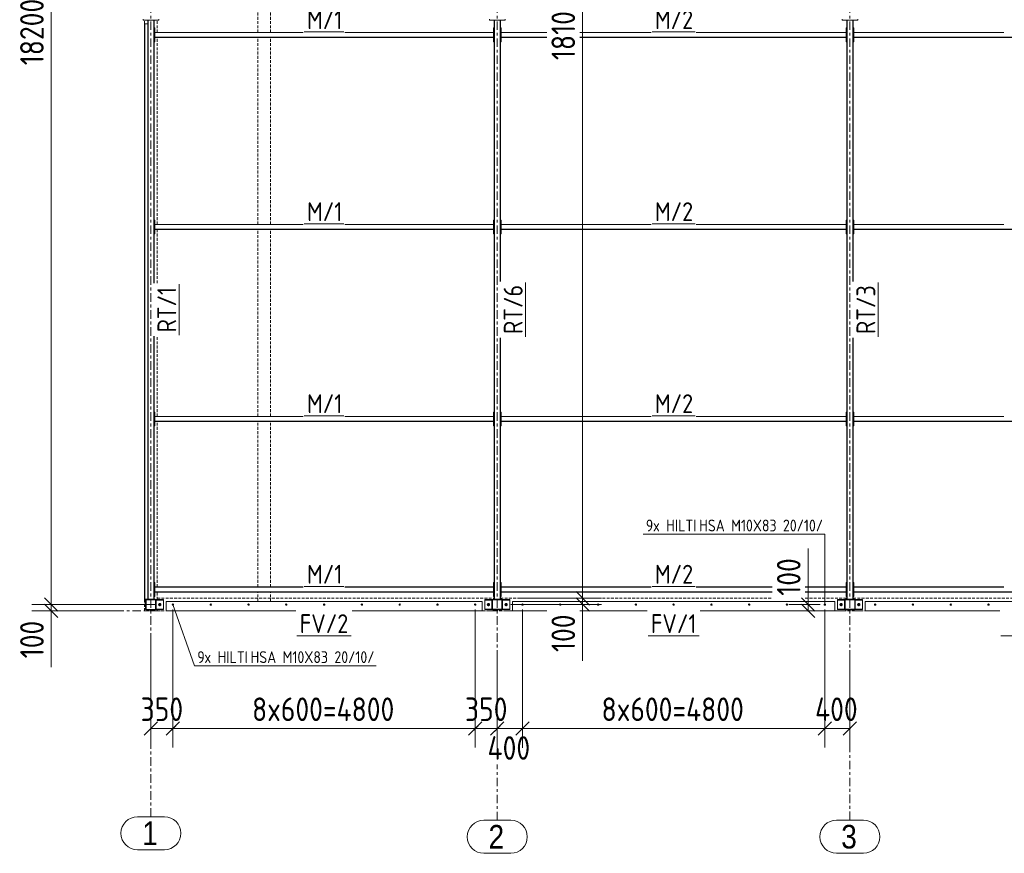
# Model space of a CAD drawing. Header units: millimetres. Extents: x -141 to 1046, y -218 to 621.
# Tile 2 of 16: x -28 to 181, y -51 to 125. Entities that reach past the tile are written whole.
import ezdxf

# ---------------------------------------------------------------- set-up
doc = ezdxf.new("R2010")
doc.units = ezdxf.units.MM
doc.header["$LTSCALE"] = 0.6
for name, pattern in [('VERDECKT2', [1.5, 1, -0.5]), ('XKITLINE00', [0]), ('XKITLINE03', [6, 3, -1, 1, -1])]:
    doc.linetypes.add(name, pattern=pattern)
for name, color, linetype, lineweight in [('Bolt', 7, 'Continuous', 0), ('BoltMark', 3, 'Continuous', 0), ('Part', 2, 'Continuous', 0), ('PartMark', 3, 'Continuous', 0), ('S-GRID', 1, 'Continuous', 0), ('Z-DIMENSIONS', 1, 'Continuous', 0)]:
    doc.layers.add(name, color=color, linetype=linetype, lineweight=lineweight)
doc.styles.add('ARIAL', font='ARIAL.TTF')
doc.styles.add('ISOCPEUR', font='ISOCPEUR.TTF')

msp = doc.modelspace()

# ---------------------------------------------------------------- linework, layer by layer
at = {"layer": 'Bolt', "color": 3, "linetype": 'XKITLINE00', "lineweight": 0}
for p, q in [((1.67, 1.45), (1.87, 1.56)), ((1.67, 1.21), (1.67, 1.45)), ((1.87, 1.1), (1.67, 1.21)), ((1.87, 1.56), (2.07, 1.45)), ((2.07, 1.21), (1.87, 1.1)), ((2.07, 1.45), (2.07, 1.21)), ((4.61, 1.44), (4.54, 1.33)), ((4.54, 1.33), (4.61, 1.23)), ((4.73, 1.44), (4.61, 1.44)), ((4.61, 1.23), (4.73, 1.23)), ((4.79, 1.33), (4.73, 1.44)), ((4.73, 1.23), (4.79, 1.33)), ((12.61, 1.44), (12.54, 1.33)), ((12.54, 1.33), (12.61, 1.23)), ((12.73, 1.44), (12.61, 1.44)), ((12.61, 1.23), (12.73, 1.23)), ((12.79, 1.33), (12.73, 1.44)), ((12.73, 1.23), (12.79, 1.33)), ((20.61, 1.44), (20.54, 1.33)), ((20.54, 1.33), (20.61, 1.23)), ((20.73, 1.44), (20.61, 1.44)), ((20.61, 1.23), (20.73, 1.23)), ((20.79, 1.33), (20.73, 1.44)), ((20.73, 1.23), (20.79, 1.33)), ((28.61, 1.44), (28.54, 1.33)), ((28.54, 1.33), (28.61, 1.23)), ((28.73, 1.44), (28.61, 1.44)), ((28.61, 1.23), (28.73, 1.23)), ((28.79, 1.33), (28.73, 1.44)), ((28.73, 1.23), (28.79, 1.33)), ((36.61, 1.44), (36.54, 1.33)), ((36.54, 1.33), (36.61, 1.23)), ((36.73, 1.44), (36.61, 1.44)), ((36.61, 1.23), (36.73, 1.23)), ((36.79, 1.33), (36.73, 1.44)), ((36.73, 1.23), (36.79, 1.33)), ((44.61, 1.44), (44.54, 1.33)), ((44.54, 1.33), (44.61, 1.23)), ((44.73, 1.44), (44.61, 1.44)), ((44.61, 1.23), (44.73, 1.23)), ((44.79, 1.33), (44.73, 1.44)), ((44.73, 1.23), (44.79, 1.33)), ((52.61, 1.44), (52.54, 1.33)), ((52.54, 1.33), (52.61, 1.23)), ((52.73, 1.44), (52.61, 1.44)), ((52.61, 1.23), (52.73, 1.23)), ((52.79, 1.33), (52.73, 1.44)), ((52.73, 1.23), (52.79, 1.33)), ((60.61, 1.44), (60.54, 1.33)), ((60.54, 1.33), (60.61, 1.23)), ((60.73, 1.44), (60.61, 1.44)), ((60.61, 1.23), (60.73, 1.23)), ((60.79, 1.33), (60.73, 1.44)), ((60.73, 1.23), (60.79, 1.33)), ((68.61, 1.44), (68.54, 1.33)), ((68.54, 1.33), (68.61, 1.23)), ((68.73, 1.44), (68.61, 1.44)), ((68.61, 1.23), (68.73, 1.23)), ((68.79, 1.33), (68.73, 1.44)), ((68.73, 1.23), (68.79, 1.33)), ((71.27, 1.45), (71.47, 1.56)), ((71.27, 1.22), (71.27, 1.45)), ((71.47, 1.1), (71.27, 1.22)), ((71.47, 1.56), (71.67, 1.45)), ((71.67, 1.22), (71.47, 1.1)), ((71.67, 1.45), (71.67, 1.22)), ((75, 1.45), (75.2, 1.56)), ((75, 1.22), (75, 1.45)), ((75.2, 1.1), (75, 1.22)), ((75.2, 1.56), (75.4, 1.45)), ((75.4, 1.22), (75.2, 1.1)), ((75.4, 1.45), (75.4, 1.22)), ((78.61, 1.44), (78.54, 1.33)), ((78.54, 1.33), (78.61, 1.23)), ((78.73, 1.44), (78.61, 1.44)), ((78.61, 1.23), (78.73, 1.23)), ((78.79, 1.33), (78.73, 1.44)), ((78.73, 1.23), (78.79, 1.33)), ((86.61, 1.44), (86.54, 1.33)), ((86.54, 1.33), (86.61, 1.23)), ((86.73, 1.44), (86.61, 1.44)), ((86.61, 1.23), (86.73, 1.23)), ((86.79, 1.33), (86.73, 1.44)), ((86.73, 1.23), (86.79, 1.33)), ((94.61, 1.44), (94.54, 1.33)), ((94.54, 1.33), (94.61, 1.23)), ((94.73, 1.44), (94.61, 1.44)), ((94.61, 1.23), (94.73, 1.23)), ((94.79, 1.33), (94.73, 1.44)), ((94.73, 1.23), (94.79, 1.33)), ((102.61, 1.44), (102.54, 1.33)), ((102.54, 1.33), (102.61, 1.23)), ((102.73, 1.44), (102.61, 1.44)), ((102.61, 1.23), (102.73, 1.23)), ((102.79, 1.33), (102.73, 1.44)), ((102.73, 1.23), (102.79, 1.33)), ((110.61, 1.44), (110.54, 1.33)), ((110.54, 1.33), (110.61, 1.23)), ((110.73, 1.44), (110.61, 1.44)), ((110.61, 1.23), (110.73, 1.23)), ((110.79, 1.33), (110.73, 1.44)), ((110.73, 1.23), (110.79, 1.33)), ((118.61, 1.44), (118.54, 1.33)), ((118.54, 1.33), (118.61, 1.23)), ((118.73, 1.44), (118.61, 1.44)), ((118.61, 1.23), (118.73, 1.23)), ((118.79, 1.33), (118.73, 1.44)), ((118.73, 1.23), (118.79, 1.33)), ((126.61, 1.44), (126.54, 1.33)), ((126.54, 1.33), (126.61, 1.23)), ((126.73, 1.44), (126.61, 1.44)), ((126.61, 1.23), (126.73, 1.23)), ((126.79, 1.33), (126.73, 1.44)), ((126.73, 1.23), (126.79, 1.33)), ((134.61, 1.44), (134.54, 1.33)), ((134.54, 1.33), (134.61, 1.23)), ((134.73, 1.44), (134.61, 1.44)), ((134.61, 1.23), (134.73, 1.23)), ((134.79, 1.33), (134.73, 1.44)), ((134.73, 1.23), (134.79, 1.33)), ((142.61, 1.44), (142.54, 1.33)), ((142.54, 1.33), (142.61, 1.23)), ((142.73, 1.44), (142.61, 1.44)), ((142.61, 1.23), (142.73, 1.23)), ((142.79, 1.33), (142.73, 1.44)), ((142.73, 1.23), (142.79, 1.33)), ((145.93, 1.45), (146.13, 1.56)), ((145.93, 1.22), (145.93, 1.45)), ((146.13, 1.1), (145.93, 1.22)), ((146.13, 1.56), (146.33, 1.45)), ((146.33, 1.22), (146.13, 1.1)), ((146.33, 1.45), (146.33, 1.22)), ((149.67, 1.45), (149.87, 1.56)), ((149.67, 1.22), (149.67, 1.45)), ((149.87, 1.1), (149.67, 1.22)), ((149.87, 1.56), (150.07, 1.45)), ((150.07, 1.22), (149.87, 1.1)), ((150.07, 1.45), (150.07, 1.22)), ((153.27, 1.44), (153.21, 1.33)), ((153.21, 1.33), (153.27, 1.23)), ((153.39, 1.44), (153.27, 1.44)), ((153.27, 1.23), (153.39, 1.23)), ((153.46, 1.33), (153.39, 1.44)), ((153.39, 1.23), (153.46, 1.33)), ((161.27, 1.44), (161.21, 1.33)), ((161.21, 1.33), (161.27, 1.23)), ((161.39, 1.44), (161.27, 1.44)), ((161.27, 1.23), (161.39, 1.23)), ((161.46, 1.33), (161.39, 1.44)), ((161.39, 1.23), (161.46, 1.33)), ((169.27, 1.44), (169.21, 1.33)), ((169.21, 1.33), (169.27, 1.23)), ((169.39, 1.44), (169.27, 1.44)), ((169.27, 1.23), (169.39, 1.23)), ((169.46, 1.33), (169.39, 1.44)), ((169.39, 1.23), (169.46, 1.33)), ((177.27, 1.44), (177.21, 1.33)), ((177.21, 1.33), (177.27, 1.23)), ((177.39, 1.44), (177.27, 1.44)), ((177.27, 1.23), (177.39, 1.23)), ((177.46, 1.33), (177.39, 1.44)), ((177.39, 1.23), (177.46, 1.33))]:
    msp.add_line(p, q, dxfattribs=at)
for centre, radius, start, end in [((1.87, 1.33), 0.247, 120, 300), ((1.87, 1.33), 0.133, 30, 210), ((1.87, 1.33), 0.247, 300, 120), ((1.87, 1.33), 0.133, 210, 30), ((4.67, 1.33), 0.14, 30, 210), ((4.67, 1.33), 0.14, 210, 30), ((4.67, 1.33), 0.0667, 30, 210), ((4.67, 1.33), 0.0667, 210, 30), ((12.67, 1.33), 0.14, 30, 210), ((12.67, 1.33), 0.14, 210, 30), ((12.67, 1.33), 0.0667, 30, 210), ((12.67, 1.33), 0.0667, 210, 30), ((20.67, 1.33), 0.14, 30, 210), ((20.67, 1.33), 0.14, 210, 30), ((20.67, 1.33), 0.0667, 30, 210), ((20.67, 1.33), 0.0667, 210, 30), ((28.67, 1.33), 0.14, 30, 210), ((28.67, 1.33), 0.14, 210, 30), ((28.67, 1.33), 0.0667, 30, 210), ((28.67, 1.33), 0.0667, 210, 30), ((36.67, 1.33), 0.14, 30, 210), ((36.67, 1.33), 0.14, 210, 30), ((36.67, 1.33), 0.0667, 30, 210), ((36.67, 1.33), 0.0667, 210, 30), ((44.67, 1.33), 0.14, 30, 210), ((44.67, 1.33), 0.14, 210, 30), ((44.67, 1.33), 0.0667, 30, 210), ((44.67, 1.33), 0.0667, 210, 30), ((52.67, 1.33), 0.14, 30, 210), ((52.67, 1.33), 0.14, 210, 30), ((52.67, 1.33), 0.0667, 30, 210), ((52.67, 1.33), 0.0667, 210, 30), ((60.67, 1.33), 0.14, 30, 210), ((60.67, 1.33), 0.14, 210, 30), ((60.67, 1.33), 0.0667, 30, 210), ((60.67, 1.33), 0.0667, 210, 30), ((68.67, 1.33), 0.14, 30, 210), ((68.67, 1.33), 0.14, 210, 30), ((68.67, 1.33), 0.0667, 30, 210), ((68.67, 1.33), 0.0667, 210, 30), ((71.47, 1.33), 0.247, 120, 300), ((71.47, 1.33), 0.133, 30, 210), ((71.47, 1.33), 0.247, 300, 120), ((71.47, 1.33), 0.133, 210, 30), ((75.2, 1.33), 0.247, 120, 300), ((75.2, 1.33), 0.133, 30, 210), ((75.2, 1.33), 0.247, 300, 120), ((75.2, 1.33), 0.133, 210, 30), ((78.67, 1.33), 0.14, 30, 210), ((78.67, 1.33), 0.14, 210, 30), ((78.67, 1.33), 0.0667, 30, 210), ((78.67, 1.33), 0.0667, 210, 30), ((86.67, 1.33), 0.14, 30, 210), ((86.67, 1.33), 0.14, 210, 30), ((86.67, 1.33), 0.0667, 30, 210), ((86.67, 1.33), 0.0667, 210, 30), ((94.67, 1.33), 0.14, 30, 210), ((94.67, 1.33), 0.14, 210, 30), ((94.67, 1.33), 0.0667, 30, 210), ((94.67, 1.33), 0.0667, 210, 30), ((102.67, 1.33), 0.14, 30, 210), ((102.67, 1.33), 0.14, 210, 30), ((102.67, 1.33), 0.0667, 30, 210), ((102.67, 1.33), 0.0667, 210, 30), ((110.67, 1.33), 0.14, 30, 210), ((110.67, 1.33), 0.14, 210, 30), ((110.67, 1.33), 0.0667, 30, 210), ((110.67, 1.33), 0.0667, 210, 30), ((118.67, 1.33), 0.14, 30, 210), ((118.67, 1.33), 0.14, 210, 30), ((118.67, 1.33), 0.0667, 30, 210), ((118.67, 1.33), 0.0667, 210, 30), ((126.67, 1.33), 0.14, 30, 210), ((126.67, 1.33), 0.14, 210, 30), ((126.67, 1.33), 0.0667, 30, 210), ((126.67, 1.33), 0.0667, 210, 30), ((134.67, 1.33), 0.14, 30, 210), ((134.67, 1.33), 0.14, 210, 30), ((134.67, 1.33), 0.0667, 30, 210), ((134.67, 1.33), 0.0667, 210, 30), ((142.67, 1.33), 0.14, 30, 210), ((142.67, 1.33), 0.14, 210, 30), ((142.67, 1.33), 0.0667, 30, 210), ((142.67, 1.33), 0.0667, 210, 30), ((146.13, 1.33), 0.247, 120, 300), ((146.13, 1.33), 0.133, 30, 210), ((146.13, 1.33), 0.247, 300, 120), ((146.13, 1.33), 0.133, 210, 30), ((149.87, 1.33), 0.247, 120, 300), ((149.87, 1.33), 0.133, 30, 210), ((149.87, 1.33), 0.247, 300, 120), ((149.87, 1.33), 0.133, 210, 30), ((153.33, 1.33), 0.14, 30, 210), ((153.33, 1.33), 0.14, 210, 30), ((153.33, 1.33), 0.0667, 30, 210), ((153.33, 1.33), 0.0667, 210, 30), ((161.33, 1.33), 0.14, 30, 210), ((161.33, 1.33), 0.14, 210, 30), ((161.33, 1.33), 0.0667, 30, 210), ((161.33, 1.33), 0.0667, 210, 30), ((169.33, 1.33), 0.14, 30, 210), ((169.33, 1.33), 0.14, 210, 30), ((169.33, 1.33), 0.0667, 30, 210), ((169.33, 1.33), 0.0667, 210, 30), ((177.33, 1.33), 0.14, 30, 210), ((177.33, 1.33), 0.14, 210, 30), ((177.33, 1.33), 0.0667, 30, 210), ((177.33, 1.33), 0.0667, 210, 30)]:
    msp.add_arc(centre, radius, start, end, dxfattribs=at)
at = {"layer": 'BoltMark', "color": 4, "linetype": 'XKITLINE00', "lineweight": 0}
for p, q in [((104.19, 16.24), (142.67, 16.24)), ((142.67, 1.33), (142.67, 16.24)), ((4.67, 1.33), (9.22, -11.64)), ((9.22, -11.64), (47.69, -11.64))]:
    msp.add_line(p, q, dxfattribs=at)
at = {"layer": 'Part', "color": 4, "linetype": 'VERDECKT2', "lineweight": 0}
for p, q in [((22.67, 122.53), (22.67, 162.13)), ((25.33, 122.53), (25.33, 162.13)), ((-1.33, 124.33), (-1.33, 125.13)), ((1.33, 122.53), (1.33, 125.13)), ((1.33, 81.87), (1.33, 121.47)), ((22.67, 81.87), (22.67, 121.47)), ((25.33, 81.87), (25.33, 121.47)), ((1.33, 69.41), (1.33, 80.8)), ((22.67, 41.2), (22.67, 80.8)), ((25.33, 41.2), (25.33, 80.8)), ((1.33, 41.2), (1.33, 58.19)), ((1.33, 5.07), (1.33, 40.13)), ((22.67, 5.07), (22.67, 40.13)), ((25.33, 5.07), (25.33, 40.13)), ((-1.33, 0), (-1.33, 2.46)), ((1.33, 2.4), (1.33, 4)), ((1.33, 2.67), (72.67, 2.67)), ((1.33, 2.4), (1.33, 2.67)), ((22.67, 2), (22.67, 4)), ((25.33, 2), (25.33, 4)), ((74, 2.67), (131.54, 2.67)), ((138.54, 2.67), (147.33, 2.67)), ((148.67, 2.67), (222, 2.67)), ((1.33, 0), (-1.33, 0)), ((-1.13, 0.27), (-1.13, 0.27)), ((-1.13, 0.27), (-0.93, 0.27)), ((0.93, 0.27), (2.67, 0.27)), ((1.33, 0), (1.33, 0.27)), ((1.33, 0), (1.33, 0.27)), ((1.33, 0), (3.2, 0)), ((70.13, 0), (76.53, 0)), ((70.67, 0.27), (72.4, 0.27)), ((70.67, 0.27), (70.67, 0.27)), ((74.27, 0.27), (76, 0.27)), ((144.8, 0), (151.2, 0)), ((145.33, 0.27), (147.07, 0.27)), ((145.33, 0.27), (145.33, 0.27)), ((148.93, 0.27), (150.67, 0.27))]:
    msp.add_line(p, q, dxfattribs=at)
at = {"layer": 'Part', "color": 2, "linetype": 'XKITLINE00', "lineweight": 0}
for p, q in [((-1.67, 125.13), (-1.67, 125.33)), ((-1.67, 125.13), (1.67, 125.13)), ((-0.67, 2.47), (-0.67, 125.13)), ((-0.67, 125.13), (-0.61, 125.13)), ((-0.61, 2.47), (-0.61, 125.13)), ((0.61, 69.41), (0.61, 125.13)), ((0.61, 125.13), (0.67, 125.13)), ((0.67, 69.41), (0.67, 125.13)), ((1.67, 125.13), (1.67, 125.33)), ((71.67, 125.13), (71.67, 125.33)), ((71.67, 125.13), (75, 125.13)), ((72.67, 2.47), (72.67, 125.13)), ((72.67, 125.13), (72.72, 125.13)), ((72.72, 2.47), (72.72, 125.13)), ((73.95, 69.76), (73.95, 125.13)), ((73.95, 125.13), (74, 125.13)), ((74, 69.76), (74, 125.13)), ((75, 125.13), (75, 125.33)), ((146.33, 125.13), (146.33, 125.33)), ((146.33, 125.13), (149.67, 125.13)), ((147.33, 2.47), (147.33, 125.13)), ((147.33, 125.13), (147.39, 125.13)), ((147.39, 2.47), (147.39, 125.13)), ((148.61, 69.76), (148.61, 125.13)), ((148.61, 125.13), (148.67, 125.13)), ((148.67, 69.76), (148.67, 125.13)), ((149.67, 125.13), (149.67, 125.33)), ((-1.33, 2.46), (-1.33, 124.33)), ((-1.33, 124.33), (-0.67, 124.33)), ((-1.29, 2.46), (-1.29, 124.33)), ((0.67, 120.53), (0.67, 123.47)), ((0.67, 123.47), (0.8, 123.47)), ((0.8, 120.53), (0.8, 123.47)), ((72.53, 120.53), (72.53, 123.47)), ((72.53, 123.47), (72.67, 123.47)), ((72.67, 120.53), (72.67, 123.47)), ((74, 120.53), (74, 123.47)), ((74, 123.47), (74.13, 123.47)), ((74.13, 120.53), (74.13, 123.47)), ((147.2, 120.53), (147.2, 123.47)), ((147.2, 123.47), (147.33, 123.47)), ((147.33, 120.53), (147.33, 123.47)), ((148.67, 120.53), (148.67, 123.47)), ((148.67, 123.47), (148.8, 123.47)), ((148.8, 120.53), (148.8, 123.47)), ((0.8, 122.49), (0.8, 122.53)), ((0.8, 122.53), (32.26, 122.53)), ((32.26, 122.49), (0.8, 122.49)), ((0.8, 121.47), (0.8, 121.51)), ((72.53, 121.51), (0.8, 121.51)), ((0.8, 121.47), (72.53, 121.47)), ((41.08, 122.53), (72.53, 122.53)), ((72.53, 122.49), (41.08, 122.49)), ((72.53, 122.53), (72.53, 122.49)), ((72.53, 121.47), (72.53, 121.51)), ((74.13, 122.49), (74.13, 122.53)), ((74.13, 122.53), (83.81, 122.53)), ((83.81, 122.49), (74.13, 122.49)), ((74.13, 121.47), (74.13, 121.51)), ((83.81, 121.51), (74.13, 121.51)), ((74.13, 121.47), (83.81, 121.47)), ((90.81, 122.53), (105.91, 122.53)), ((105.91, 122.49), (90.81, 122.49)), ((147.2, 121.51), (90.81, 121.51)), ((90.81, 121.47), (147.2, 121.47)), ((115.42, 122.53), (147.2, 122.53)), ((147.2, 122.49), (115.42, 122.49)), ((147.2, 122.53), (147.2, 122.49)), ((147.2, 121.47), (147.2, 121.51)), ((148.8, 122.49), (148.8, 122.53)), ((148.8, 122.53), (180.58, 122.53)), ((180.58, 122.49), (148.8, 122.49)), ((148.8, 121.47), (148.8, 121.51)), ((221.87, 121.51), (148.8, 121.51)), ((148.8, 121.47), (221.87, 121.47)), ((0.67, 120.53), (0.8, 120.53)), ((72.53, 120.53), (72.67, 120.53)), ((74, 120.53), (74.13, 120.53)), ((147.2, 120.53), (147.33, 120.53)), ((148.67, 120.53), (148.8, 120.53)), ((0.67, 79.87), (0.67, 82.8)), ((0.67, 82.8), (0.8, 82.8)), ((0.8, 79.87), (0.8, 82.8)), ((0.8, 81.83), (0.8, 81.87)), ((0.8, 81.87), (32.26, 81.87)), ((32.26, 81.83), (0.8, 81.83)), ((41.08, 81.87), (72.53, 81.87)), ((72.53, 81.83), (41.08, 81.83)), ((72.53, 79.87), (72.53, 82.8)), ((72.53, 82.8), (72.67, 82.8)), ((72.53, 81.87), (72.53, 81.83)), ((72.67, 79.87), (72.67, 82.8)), ((74, 79.87), (74, 82.8)), ((74, 82.8), (74.13, 82.8)), ((74.13, 79.87), (74.13, 82.8)), ((74.13, 81.83), (74.13, 81.87)), ((74.13, 81.87), (105.91, 81.87)), ((105.91, 81.83), (74.13, 81.83)), ((115.42, 81.87), (147.2, 81.87)), ((147.2, 81.83), (115.42, 81.83)), ((147.2, 79.87), (147.2, 82.8)), ((147.2, 82.8), (147.33, 82.8)), ((147.2, 81.87), (147.2, 81.83)), ((147.33, 79.87), (147.33, 82.8)), ((148.67, 79.87), (148.67, 82.8)), ((148.67, 82.8), (148.8, 82.8)), ((148.8, 79.87), (148.8, 82.8)), ((148.8, 81.83), (148.8, 81.87)), ((148.8, 81.87), (180.58, 81.87)), ((180.58, 81.83), (148.8, 81.83)), ((0.67, 79.87), (0.8, 79.87)), ((0.8, 80.8), (0.8, 80.84)), ((72.53, 80.84), (0.8, 80.84)), ((0.8, 80.8), (72.53, 80.8)), ((72.53, 80.8), (72.53, 80.84)), ((72.53, 79.87), (72.67, 79.87)), ((74, 79.87), (74.13, 79.87)), ((74.13, 80.8), (74.13, 80.84)), ((147.2, 80.84), (74.13, 80.84)), ((74.13, 80.8), (147.2, 80.8)), ((147.2, 80.8), (147.2, 80.84)), ((147.2, 79.87), (147.33, 79.87)), ((148.67, 79.87), (148.8, 79.87)), ((148.8, 80.8), (148.8, 80.84)), ((221.87, 80.84), (148.8, 80.84)), ((148.8, 80.8), (221.87, 80.8)), ((0.61, 2.47), (0.61, 58.19)), ((0.67, 2.47), (0.67, 58.19)), ((73.95, 2.47), (73.95, 57.85)), ((74, 2.47), (74, 57.85)), ((148.61, 2.47), (148.61, 57.85)), ((148.67, 2.47), (148.67, 57.85)), ((0.67, 39.2), (0.67, 42.13)), ((0.67, 42.13), (0.8, 42.13)), ((0.8, 39.2), (0.8, 42.13)), ((72.53, 39.2), (72.53, 42.13)), ((72.53, 42.13), (72.67, 42.13)), ((72.67, 39.2), (72.67, 42.13)), ((74, 39.2), (74, 42.13)), ((74, 42.13), (74.13, 42.13)), ((74.13, 39.2), (74.13, 42.13)), ((147.2, 39.2), (147.2, 42.13)), ((147.2, 42.13), (147.33, 42.13)), ((147.33, 39.2), (147.33, 42.13)), ((148.67, 39.2), (148.67, 42.13)), ((148.67, 42.13), (148.8, 42.13)), ((148.8, 39.2), (148.8, 42.13)), ((0.8, 41.16), (0.8, 41.2)), ((0.8, 41.2), (32.26, 41.2)), ((32.26, 41.16), (0.8, 41.16)), ((0.8, 40.13), (0.8, 40.17)), ((72.53, 40.17), (0.8, 40.17)), ((0.8, 40.13), (72.53, 40.13)), ((41.08, 41.2), (72.53, 41.2)), ((72.53, 41.16), (41.08, 41.16)), ((72.53, 41.2), (72.53, 41.16)), ((72.53, 40.13), (72.53, 40.17)), ((74.13, 41.16), (74.13, 41.2)), ((74.13, 41.2), (105.91, 41.2)), ((105.91, 41.16), (74.13, 41.16)), ((74.13, 40.13), (74.13, 40.17)), ((147.2, 40.17), (74.13, 40.17)), ((74.13, 40.13), (147.2, 40.13)), ((115.42, 41.2), (147.2, 41.2)), ((147.2, 41.16), (115.42, 41.16)), ((147.2, 41.2), (147.2, 41.16)), ((147.2, 40.13), (147.2, 40.17)), ((148.8, 41.16), (148.8, 41.2)), ((148.8, 41.2), (180.58, 41.2)), ((180.58, 41.16), (148.8, 41.16)), ((148.8, 40.13), (148.8, 40.17)), ((221.87, 40.17), (148.8, 40.17)), ((148.8, 40.13), (221.87, 40.13)), ((0.67, 39.2), (0.8, 39.2)), ((72.53, 39.2), (72.67, 39.2)), ((74, 39.2), (74.13, 39.2)), ((147.2, 39.2), (147.33, 39.2)), ((148.67, 39.2), (148.8, 39.2)), ((0.67, 3.07), (0.67, 6)), ((0.67, 6), (0.8, 6)), ((0.8, 3.07), (0.8, 6)), ((0.8, 5.03), (0.8, 5.07)), ((0.8, 5.07), (32.26, 5.07)), ((32.26, 5.03), (0.8, 5.03)), ((41.08, 5.07), (72.53, 5.07)), ((72.53, 5.03), (41.08, 5.03)), ((72.53, 3.07), (72.53, 6)), ((72.53, 6), (72.67, 6)), ((72.53, 5.07), (72.53, 5.03)), ((72.67, 3.07), (72.67, 6)), ((74, 3.07), (74, 6)), ((74, 6), (74.13, 6)), ((74.13, 3.07), (74.13, 6)), ((74.13, 5.03), (74.13, 5.07)), ((74.13, 5.07), (105.91, 5.07)), ((105.91, 5.03), (74.13, 5.03)), ((115.42, 5.07), (131.54, 5.07)), ((131.54, 5.03), (115.42, 5.03)), ((138.54, 5.07), (147.2, 5.07)), ((147.2, 5.03), (138.54, 5.03)), ((147.2, 3.07), (147.2, 6)), ((147.2, 6), (147.33, 6)), ((147.2, 5.07), (147.2, 5.03)), ((147.33, 3.07), (147.33, 6)), ((148.67, 3.07), (148.67, 6)), ((148.67, 6), (148.8, 6)), ((148.8, 3.07), (148.8, 6)), ((148.8, 5.03), (148.8, 5.07)), ((148.8, 5.07), (180.58, 5.07)), ((180.58, 5.03), (148.8, 5.03)), ((-0.93, 2.46), (-1.33, 2.46)), ((-1.13, 2.27), (-1.13, 2.4)), ((-1.13, 2.4), (-0.93, 2.4)), ((-1.13, 0.4), (-1.13, 2.27)), ((-1.13, 2.27), (-1.07, 2.27)), ((-1.07, 0.27), (-1.07, 2.4)), ((-1.07, 2.4), (1.07, 2.4)), ((-1.07, 0.4), (-1.07, 2.27)), ((1, 2.33), (-1, 2.33)), ((-1, 2.33), (-1, 0.33)), ((-0.93, 2.4), (-0.93, 2.47)), ((-0.93, 2.47), (0.93, 2.47)), ((-0.93, 2.4), (0.93, 2.4)), ((-0.67, 2.47), (-0.61, 2.47)), ((0.61, 2.47), (0.67, 2.47)), ((0.67, 3.07), (0.8, 3.07)), ((0.8, 4), (0.8, 4.04)), ((72.53, 4.04), (0.8, 4.04)), ((0.8, 4), (72.53, 4)), ((0.93, 2.4), (0.93, 2.47)), ((0.93, 2.4), (2.67, 2.4)), ((1, 0.33), (1, 2.33)), ((1.07, 2.4), (1.07, 2.27)), ((2.67, 2.4), (1.07, 2.4)), ((1.07, 0.27), (1.07, 2.4)), ((1.07, 0.4), (1.07, 2.27)), ((1.07, 2.27), (1.13, 2.27)), ((1.07, 2.27), (2.67, 2.27)), ((1.13, 0.4), (1.13, 2.27)), ((2.67, 2.27), (2.67, 2.4)), ((2.67, 2.4), (2.67, 2.4)), ((2.67, 0.4), (2.67, 2.27)), ((70.67, 0.27), (70.67, 2.4)), ((70.67, 2.27), (70.67, 2.4)), ((70.67, 2.4), (72.27, 2.4)), ((70.67, 2.27), (72.27, 2.27)), ((72.2, 0.4), (72.2, 2.27)), ((72.2, 2.27), (72.27, 2.27)), ((72.27, 2.4), (72.4, 2.4)), ((72.27, 2.27), (72.27, 2.4)), ((72.27, 0.27), (72.27, 2.4)), ((72.27, 2.4), (74.4, 2.4)), ((72.27, 0.4), (72.27, 2.27)), ((74.33, 2.34), (72.33, 2.34)), ((72.33, 2.34), (72.33, 0.34)), ((72.4, 2.4), (72.4, 2.47)), ((72.4, 2.47), (74.27, 2.47)), ((72.4, 2.4), (74.27, 2.4)), ((72.53, 4), (72.53, 4.04)), ((72.53, 3.07), (72.67, 3.07)), ((72.67, 2.47), (72.72, 2.47)), ((73.95, 2.47), (74, 2.47)), ((74, 3.07), (74.13, 3.07)), ((74.13, 4), (74.13, 4.04)), ((131.54, 4.04), (74.13, 4.04)), ((74.13, 4), (131.54, 4)), ((74.27, 2.4), (74.27, 2.47)), ((74.27, 2.4), (76, 2.4)), ((74.33, 0.34), (74.33, 2.34)), ((74.4, 0.27), (74.4, 2.4)), ((74.4, 2.4), (74.4, 2.27)), ((76, 2.4), (74.4, 2.4)), ((74.4, 0.4), (74.4, 2.27)), ((74.4, 2.27), (74.47, 2.27)), ((74.4, 2.27), (76, 2.27)), ((74.47, 0.4), (74.47, 2.27)), ((76, 2.4), (76, 2.4)), ((76, 2.27), (76, 2.4)), ((76, 0.4), (76, 2.27)), ((147.2, 4.04), (138.54, 4.04)), ((138.54, 4), (147.2, 4)), ((145.33, 0.27), (145.33, 2.4)), ((145.33, 2.27), (145.33, 2.4)), ((145.33, 2.4), (146.93, 2.4)), ((145.33, 2.27), (146.93, 2.27)), ((146.87, 0.4), (146.87, 2.27)), ((146.87, 2.27), (146.93, 2.27)), ((146.93, 2.4), (147.07, 2.4)), ((146.93, 0.27), (146.93, 2.4)), ((146.93, 2.4), (149.07, 2.4)), ((146.93, 2.27), (146.93, 2.4)), ((146.93, 0.4), (146.93, 2.27)), ((149, 2.34), (147, 2.34)), ((147, 2.34), (147, 0.34)), ((147.07, 2.4), (147.07, 2.47)), ((147.07, 2.47), (148.93, 2.47)), ((147.07, 2.4), (148.93, 2.4)), ((147.2, 4), (147.2, 4.04)), ((147.2, 3.07), (147.33, 3.07)), ((147.33, 2.47), (147.39, 2.47)), ((148.61, 2.47), (148.67, 2.47)), ((148.67, 3.07), (148.8, 3.07)), ((148.8, 4), (148.8, 4.04)), ((221.87, 4.04), (148.8, 4.04)), ((148.8, 4), (221.87, 4)), ((148.93, 2.4), (148.93, 2.47)), ((148.93, 2.4), (150.67, 2.4)), ((149, 0.34), (149, 2.34)), ((149.07, 0.27), (149.07, 2.4)), ((149.07, 2.4), (149.07, 2.27)), ((150.67, 2.4), (149.07, 2.4)), ((149.07, 0.4), (149.07, 2.27)), ((149.07, 2.27), (149.13, 2.27)), ((149.07, 2.27), (150.67, 2.27)), ((149.13, 0.4), (149.13, 2.27)), ((150.67, 2.4), (150.67, 2.4)), ((150.67, 2.27), (150.67, 2.4)), ((150.67, 0.4), (150.67, 2.27)), ((-1.13, 0.4), (-1.07, 0.4)), ((-1.13, 0.27), (-1.13, 0.4)), ((-1.13, 0.27), (-1.07, 0.27)), ((1.07, 0.27), (-1.07, 0.27)), ((-1, 0.33), (1, 0.33)), ((-0.93, 0.2), (-0.93, 0.27)), ((-0.93, 0.27), (0.93, 0.27)), ((-0.93, 0.2), (0.93, 0.2)), ((0.93, 0.2), (0.93, 0.27)), ((1.07, 0.4), (1.13, 0.4)), ((1.07, 0.4), (1.07, 0.27)), ((2.67, 0.4), (1.07, 0.4)), ((1.07, 0.27), (2.67, 0.27)), ((2.67, 0.27), (2.67, 0.4)), ((70.13, 2), (3.2, 2)), ((3.2, 0), (3.2, 2)), ((3.2, 0.04), (30.71, 0.04)), ((30.71, 0), (3.2, 0)), ((42.62, 0.04), (70.13, 0.04)), ((70.13, 0), (42.62, 0)), ((70.13, 0), (70.13, 2)), ((70.67, 0.27), (70.67, 0.4)), ((70.67, 0.4), (72.27, 0.4)), ((70.67, 0.27), (72.27, 0.27)), ((72.2, 0.4), (72.27, 0.4)), ((72.27, 0.27), (72.27, 0.4)), ((74.4, 0.27), (72.27, 0.27)), ((72.33, 0.34), (74.33, 0.34)), ((72.4, 0.2), (72.4, 0.27)), ((72.4, 0.27), (74.27, 0.27)), ((72.4, 0.2), (74.27, 0.2)), ((74.27, 0.2), (74.27, 0.27)), ((74.4, 0.4), (74.47, 0.4)), ((74.4, 0.4), (74.4, 0.27)), ((76, 0.4), (74.4, 0.4)), ((74.4, 0.27), (76, 0.27)), ((76, 0.27), (76, 0.4)), ((144.8, 2), (76.53, 2)), ((76.53, 0), (76.53, 2)), ((76.53, 0.04), (83.81, 0.04)), ((83.81, 0), (76.53, 0)), ((90.81, 0.04), (105.05, 0.04)), ((105.05, 0), (90.81, 0)), ((116.28, 0.04), (144.8, 0.04)), ((144.8, 0), (116.28, 0)), ((144.8, 0), (144.8, 2)), ((145.33, 0.27), (145.33, 0.4)), ((145.33, 0.4), (146.93, 0.4)), ((145.33, 0.27), (146.93, 0.27)), ((146.87, 0.4), (146.93, 0.4)), ((146.93, 0.27), (146.93, 0.4)), ((149.07, 0.27), (146.93, 0.27)), ((147, 0.34), (149, 0.34)), ((147.07, 0.2), (147.07, 0.27)), ((147.07, 0.27), (148.93, 0.27)), ((147.07, 0.2), (148.93, 0.2)), ((148.93, 0.2), (148.93, 0.27)), ((149.07, 0.4), (149.13, 0.4)), ((149.07, 0.4), (149.07, 0.27)), ((150.67, 0.4), (149.07, 0.4)), ((149.07, 0.27), (150.67, 0.27)), ((150.67, 0.27), (150.67, 0.4)), ((219.47, 2), (151.2, 2)), ((151.2, 0), (151.2, 2)), ((151.2, 0.04), (179.72, 0.04)), ((179.72, 0), (151.2, 0))]:
    msp.add_line(p, q, dxfattribs=at)
at = {"layer": 'PartMark', "color": 1, "linetype": 'XKITLINE00', "lineweight": 0}
for p, q in [((32.46, 122.63), (40.88, 122.63)), ((106.11, 122.63), (115.22, 122.63)), ((32.46, 81.97), (40.88, 81.97)), ((106.11, 81.97), (115.22, 81.97)), ((5.97, 58.39), (5.97, 69.21)), ((79.3, 58.05), (79.3, 69.56)), ((153.97, 58.05), (153.97, 69.56)), ((32.46, 41.3), (40.88, 41.3)), ((106.11, 41.3), (115.22, 41.3)), ((32.46, 5.17), (40.88, 5.17)), ((106.11, 5.17), (115.22, 5.17)), ((30.91, -5.3), (42.42, -5.3)), ((105.25, -5.3), (116.08, -5.3)), ((179.92, -5.3), (190.75, -5.3))]:
    msp.add_line(p, q, dxfattribs=at)
at = {"layer": 'S-GRID', "color": 1, "linetype": 'XKITLINE03', "lineweight": 0}
for p, q in [((0, -17.33), (0, 533.87)), ((73.33, -17.33), (73.33, 528.6)), ((148, -17.33), (148, 528.6)), ((-18.31, 0), (30.71, 0)), ((42.62, 0), (83.81, 0)), ((90.81, 0), (105.05, 0)), ((116.28, 0), (179.72, 0)), ((0, -43.6), (0, -24.33)), ((73.33, -25.53), (73.33, -24.33)), ((148, -44.32), (148, -24.33)), ((73.33, -44.34), (73.33, -32.53))]:
    msp.add_line(p, q, dxfattribs=at)
at = {"layer": 'S-GRID', "color": 1, "linetype": 'XKITLINE00', "lineweight": 0}
for p, q in [((-2.85, -43.6), (2.85, -43.6)), ((70.48, -44.34), (76.19, -44.34)), ((145.15, -44.32), (150.85, -44.32)), ((-2.85, -50.6), (2.85, -50.6)), ((70.48, -51.34), (76.19, -51.34)), ((145.15, -51.32), (150.85, -51.32))]:
    msp.add_line(p, q, dxfattribs=at)
for centre, start, end in [((-2.85, -47.1), 90, 270), ((2.85, -47.1), 270, 90), ((70.48, -47.84), 90, 270), ((76.19, -47.84), 270, 90), ((145.15, -47.82), 90, 270), ((150.85, -47.82), 270, 90)]:
    msp.add_arc(centre, 3.5, start, end, dxfattribs=at)
at = {"layer": 'Z-DIMENSIONS', "color": 7, "linetype": 'XKITLINE00', "lineweight": 0}
for p, q in [((-21.09, 1.33), (-21.09, 244)), ((91.41, 2.67), (91.41, 244)), ((139.14, 1.33), (139.14, 13.25)), ((139.14, 1.33), (139.14, 13.25)), ((-22.51, 2.74), (-19.68, -0.08)), ((-22.51, 2.74), (-19.68, -0.08)), ((77.92, 2.67), (95.41, 2.67)), ((77.92, 2.67), (95.41, 2.67)), ((90, 4.08), (92.83, 1.25)), ((90, 4.08), (92.83, 1.25)), ((90, 2.75), (92.83, -0.08)), ((91.41, 1.33), (91.41, 2.67)), ((137.73, 2.75), (140.56, -0.08)), ((0.87, 1.33), (-25.19, 1.33)), ((0.87, 1.33), (-25.19, 1.33)), ((-6.09, 0), (-25.19, 0)), ((-22.51, 1.41), (-19.68, -1.41)), ((-21.09, 0), (-21.09, 1.33)), ((-21.09, 0), (-21.09, -11.91)), ((-21.09, 0), (-21.09, -11.91)), ((4.67, 0.33), (4.67, -28.93)), ((4.67, 0.33), (4.67, -17.33)), ((68.67, 0.33), (68.67, -17.33)), ((68.67, 0.33), (68.67, -28.93)), ((76.2, 1.33), (95.41, 1.33)), ((78.67, 0.33), (78.67, -25.53)), ((78.67, 0.33), (78.67, -29.03)), ((91.41, 1.33), (91.41, -10.58)), ((91.41, 1.33), (91.41, -10.58)), ((141.67, 1.33), (135.04, 1.33)), ((147, 0), (135.04, 0)), ((137.73, 1.41), (140.56, -1.41)), ((139.14, 0), (139.14, 1.33)), ((142.67, 0.33), (142.67, -17.33)), ((142.67, 0.33), (142.67, -28.93)), ((0, -4.77), (0, -28.93)), ((73.33, -8.43), (73.33, -25.53)), ((73.33, -8.43), (73.33, -17.33)), ((148, -9.15), (148, -28.93)), ((1.41, -23.51), (-1.41, -26.34)), ((0, -24.93), (4.67, -24.93)), ((6.08, -23.51), (3.25, -26.34)), ((5.27, -24.33), (3.25, -26.34)), ((4.67, -24.33), (4.67, -28.93)), ((4.67, -24.93), (12.67, -24.93)), ((12.67, -24.93), (20.67, -24.93)), ((20.67, -24.93), (28.67, -24.93)), ((28.67, -24.93), (36.67, -24.93)), ((36.67, -24.93), (44.67, -24.93)), ((44.67, -24.93), (52.67, -24.93)), ((52.67, -24.93), (60.67, -24.93)), ((60.67, -24.93), (68.67, -24.93)), ((70.08, -23.51), (67.25, -26.34)), ((69.27, -24.33), (67.25, -26.34)), ((68.67, -24.33), (68.67, -24.93)), ((68.67, -24.93), (73.33, -24.93)), ((73.93, -24.33), (71.92, -26.34)), ((74.75, -23.51), (72.73, -25.53)), ((73.33, -24.33), (73.33, -29.03)), ((73.33, -24.93), (78.67, -24.93)), ((80.08, -23.51), (77.25, -26.34)), ((80.08, -23.51), (78.07, -25.53)), ((78.67, -24.93), (86.67, -24.93)), ((86.67, -24.93), (94.67, -24.93)), ((94.67, -24.93), (102.67, -24.93)), ((102.67, -24.93), (110.67, -24.93)), ((110.67, -24.93), (118.67, -24.93)), ((118.67, -24.93), (126.67, -24.93)), ((126.67, -24.93), (134.67, -24.93)), ((134.67, -24.93), (142.67, -24.93)), ((144.08, -23.51), (141.25, -26.34)), ((143.27, -24.33), (141.25, -26.34)), ((142.67, -24.33), (142.67, -24.93)), ((142.67, -24.93), (148, -24.93)), ((149.41, -23.51), (146.59, -26.34))]:
    msp.add_line(p, q, dxfattribs=at)
at = {"layer": 'Z-DIMENSIONS', "color": 3}
for p in [(91.41, 2.67), (91.41, 2.67), (-21.09, 1.33), (-21.09, 1.33), (-21.09, 0), (91.41, 1.33), (139.14, 1.33), (139.14, 0), (0, -24.93), (4.67, -24.93), (4.67, -24.93), (68.67, -24.93), (73.33, -24.93), (73.33, -24.93), (78.67, -24.93), (78.67, -24.93), (142.67, -24.93), (148, -24.93)]:
    msp.add_point(p, dxfattribs=at)
at = {"layer": 'Z-DIMENSIONS', "color": 7}
for p in [(68.67, -24.93), (142.67, -24.93)]:
    msp.add_point(p, dxfattribs=at)

# ---------------------------------------------------------------- texts
at = {"layer": 'BoltMark', "color": 4, "style": 'ISOCPEUR', "width": 0.85}
for s, p in [('9', (104.79, 16.84)), ('x HILTI', (106.3, 16.84)), ('HSA M10X83 20/10/', (116.07, 16.84)), ('HSA M10X83 20/10/', (21.1, -11.04)), ('9', (9.82, -11.04)), ('x HILTI', (11.32, -11.04))]:
    msp.add_text(s, height=2.5, dxfattribs=at).set_placement(p)
at = {"layer": 'PartMark', "color": 1, "style": 'ISOCPEUR', "width": 0.85}
for s, p in [('M/1', (33.06, 123.23)), ('M/2', (106.71, 123.23)), ('M/1', (33.06, 82.57)), ('M/2', (106.71, 82.57)), ('M/1', (33.06, 41.9)), ('M/2', (106.71, 41.9)), ('M/1', (33.06, 5.77)), ('M/2', (106.71, 5.77)), ('FV/2', (31.51, -4.7)), ('FV/1', (105.85, -4.7))]:
    msp.add_text(s, height=4, dxfattribs=at).set_placement(p)
for s, p in [('RT/1', (5.37, 58.99)), ('RT/6', (78.7, 58.65)), ('RT/3', (153.37, 58.65))]:
    msp.add_text(s, height=4, rotation=90.0002, dxfattribs=at).set_placement(p)
at = {"layer": 'S-GRID', "color": 7, "style": 'ARIAL', "width": 0.85}
for s, p in [('1', (-1.85, -49.6)), ('2', (71.48, -50.34)), ('3', (146.15, -50.32))]:
    msp.add_text(s, height=5, dxfattribs=at).set_placement(p)
at = {"layer": 'Z-DIMENSIONS', "color": 3, "style": 'ISOCPEUR', "width": 0.85}
for s, p in [('18200', (-22.69, 115.58)), ('18100', (89.81, 116.67)), ('100', (137.54, 3.21)), ('100', (89.81, -8.71)), ('100', (-22.69, -10.04))]:
    msp.add_text(s, height=5, rotation=90.0002, dxfattribs=at).set_placement(p)
for s, p in [('350', (-2.18, -23.33)), ('8x600=4800', (21.41, -23.33)), ('350', (66.49, -23.33)), ('8x600=4800', (95.41, -23.33)), ('400', (140.61, -23.33)), ('400', (71.27, -31.53))]:
    msp.add_text(s, height=5, dxfattribs=at).set_placement(p)

doc.saveas('drawing.dxf')
